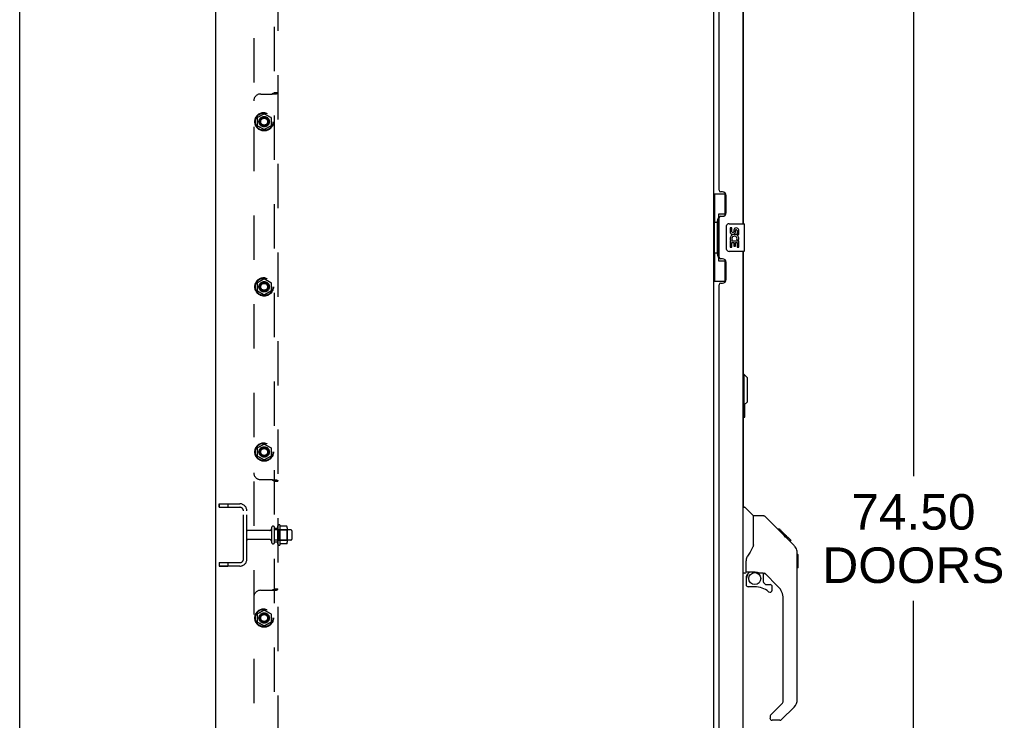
# Model space of a CAD drawing. Header units: inches. Extents: x 0 to 291, y 0 to 188.
# Tile 14 of 113: x 0 to 36, y 92 to 118. Entities that reach past the tile are written whole.
import ezdxf

# ---------------------------------------------------------------- set-up
doc = ezdxf.new("R2010")
doc.units = ezdxf.units.IN
doc.header["$LTSCALE"] = 16.018896
doc.header["$MEASUREMENT"] = 0
doc.linetypes.add('HIDDEN', pattern=[0.2, 0.1, -0.1])
doc.layers.get('0').update_dxf_attribs({"linetype": 'CONTINUOUS'})
for name, color, linetype in [('02___PRT_ALL_AXES', 7, 'CONTINUOUS'), ('DEFAULT_2', 8, 'HIDDEN'), ('DIMENSIONS', 7, 'CONTINUOUS')]:
    doc.layers.add(name, color=color, linetype=linetype)
doc.styles.get("Standard").update_dxf_attribs({"font": 'arial.ttf'})
doc.dimstyles.new('DIMSTYLE_1', dxfattribs={"dimtxt": 1.284938, "dimasz": 1.713251, "dimexe": 0.09, "dimexo": 0.07, "dimgap": 0.0375, "dimtad": 0, "dimtih": 1, "dimtoh": 1, "dimzin": 4, "dimdsep": 46, "dimtxsty": 'Standard', "dimblk": '_FILLED', "dimblk1": '_FILLED', "dimblk2": '_FILLED', "dimcen": 0.09, "dimazin": 1, "dimtfac": 1, "dimtdec": 3, "dimtofl": 0, "dimtmove": 0, "dimatfit": 3, "dimldrblk": '_FILLED', "dimfxl": 1, "dimtolj": 1, "dimtzin": 4, "dimarcsym": 0})

# ---------------------------------------------------------------- blocks, each defined once
blk = doc.blocks.new('_FILLED')
at = {"color": 0, "linetype": 'ByBlock'}
blk.add_solid([(0, 0), (-1, 0.2), (-1, -0.2)], dxfattribs=at)
blk = doc.blocks.new('*D13')
at = {"layer": 'DIMENSIONS', "color": 2, "linetype": 'Continuous'}
for p, q in [((27.101, 136.16), (33.861, 136.16)), ((32.319, 136.16), (32.319, 101.03)), ((32.319, 61.66), (32.319, 96.533)), ((27.101, 61.66), (33.861, 61.66))]:
    blk.add_line(p, q, dxfattribs=at)
at = {"layer": 'DIMENSIONS', "color": 2, "linetype": 'Continuous', "xscale": 1.7132508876, "yscale": 1.7132508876, "zscale": 1.7132508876}
for p, rotation in [((32.319, 136.16), 90), ((32.319, 61.66), 270)]:
    blk.add_blockref('_FILLED', p, dxfattribs=dict(at, rotation=rotation))
at = {"layer": 'DIMENSIONS', "color": 2, "linetype": 'Continuous', "insert": (32.319, 100.388), "char_height": 1.2849, "width": 6.57277, "attachment_point": 2, "line_spacing_factor": 0.9}
blk.add_mtext('74.50\\PDOORS', dxfattribs=at)

msp = doc.modelspace()

# ---------------------------------------------------------------- linework, layer by layer
at = {"color": 7, "linetype": 'Continuous'}
for p, q in [((0, 0), (0, 188.458)), ((7.09, 55.035), (7.09, 138.785)), ((25.09, 135.629), (25.09, 62.191)), ((25.09, 111.235), (25.531, 111.235)), ((25.129, 111.235), (25.129, 110.21)), ((25.494, 111.235), (25.494, 110.455)), ((25.267, 110.5), (25.267, 108.82)), ((25.494, 110.5), (25.267, 110.5)), ((25.108, 110.21), (25.108, 109.11)), ((25.108, 110.21), (25.23, 110.21)), ((25.23, 110.24), (25.23, 110.26)), ((25.23, 109.11), (25.23, 110.21)), ((25.554, 109.26), (25.554, 110.06)), ((25.653, 110.16), (26.193, 110.16)), ((26.208, 109.175), (26.208, 110.145)), ((25.108, 109.11), (25.23, 109.11)), ((25.129, 109.11), (25.129, 108.085)), ((25.23, 109.059), (25.23, 109.079)), ((26.193, 109.16), (25.653, 109.16)), ((25.267, 108.82), (25.494, 108.82)), ((25.494, 108.865), (25.494, 108.085)), ((25.09, 108.085), (25.531, 108.085)), ((26.203, 104.711), (26.163, 104.711)), ((26.203, 103.609), (26.203, 104.711)), ((26.321, 104.593), (26.203, 104.711)), ((26.321, 103.727), (26.321, 104.593)), ((26.321, 103.727), (26.203, 103.609)), ((26.223, 103.177), (26.223, 103.629)), ((26.203, 103.609), (26.163, 103.609)), ((26.177, 103.262), (26.177, 103.609)), ((26.163, 103.162), (26.208, 103.162)), ((26.148, 99.914), (26.211, 99.914)), ((26.536, 99.605), (26.239, 99.902)), ((26.903, 99.599), (26.542, 99.599)), ((26.542, 98.494), (26.542, 99.599)), ((27.724, 98.811), (26.959, 99.576)), ((27.48, 99.121), (27.413, 99.121)), ((27.488, 99.114), (27.421, 99.114)), ((27.497, 99.104), (27.431, 99.104)), ((27.504, 99.098), (27.437, 99.098)), ((27.512, 99.09), (27.445, 99.09)), ((27.531, 99.07), (27.465, 99.07)), ((27.48, 99.121), (27.807, 98.794)), ((27.554, 99.047), (27.487, 99.047)), ((27.577, 99.024), (27.511, 99.024)), ((27.601, 99), (27.534, 99)), ((27.625, 98.976), (27.558, 98.976)), ((27.648, 98.953), (27.582, 98.953)), ((27.641, 98.894), (27.597, 98.938)), ((27.671, 98.931), (27.604, 98.931)), ((27.691, 98.911), (27.624, 98.911)), ((27.697, 98.837), (27.641, 98.894)), ((27.708, 98.893), (27.641, 98.893)), ((27.721, 98.88), (27.655, 98.88)), ((27.725, 98.876), (27.659, 98.876)), ((27.728, 98.874), (27.661, 98.874)), ((27.728, 98.873), (27.661, 98.873)), ((27.729, 98.873), (27.662, 98.873)), ((27.731, 98.87), (27.664, 98.87)), ((27.736, 98.866), (27.669, 98.866)), ((27.742, 98.86), (27.675, 98.86)), ((27.755, 98.846), (27.688, 98.846)), ((27.724, 98.81), (27.697, 98.837)), ((27.77, 98.831), (27.704, 98.831)), ((27.778, 98.824), (27.711, 98.824)), ((27.785, 98.817), (27.718, 98.817)), ((27.724, 98.81), (28.002, 98.532)), ((27.797, 98.805), (27.73, 98.805)), ((27.802, 98.799), (27.735, 98.799)), ((27.806, 98.796), (27.739, 98.796)), ((27.807, 98.795), (27.74, 98.795)), ((27.807, 98.794), (27.74, 98.794)), ((27.808, 98.794), (27.741, 98.794)), ((27.896, 98.706), (27.808, 98.794)), ((27.825, 98.71), (27.892, 98.71)), ((27.893, 98.708), (27.827, 98.708)), ((27.896, 98.706), (27.829, 98.706)), ((26.542, 98.557), (26.522, 98.5)), ((28.117, 98.255), (28.116, 98.283)), ((26.267, 97.571), (26.267, 97.978)), ((28.117, 92.97), (28.117, 98.255)), ((28.137, 98.203), (28.117, 98.223)), ((28.137, 98.203), (28.137, 97.727)), ((26.286, 97.573), (26.582, 97.573)), ((26.324, 97.493), (26.404, 97.573)), ((28.137, 97.727), (28.117, 97.707)), ((26.227, 97.532), (26.148, 97.532)), ((26.267, 97.354), (26.267, 97.117)), ((26.33, 97.488), (26.327, 97.491)), ((26.334, 97.484), (26.33, 97.488)), ((26.339, 97.479), (26.334, 97.484)), ((26.854, 97.532), (26.767, 97.532)), ((26.897, 97.2), (26.897, 97.527)), ((27.432, 97.035), (26.931, 97.537)), ((26.582, 97.038), (26.345, 97.038)), ((26.9, 97.192), (26.972, 97.12)), ((26.98, 97.117), (27.133, 97.117)), ((27.211, 96.919), (27.211, 97.038)), ((27.605, 92.885), (27.605, 96.618)), ((27.147, 92.394), (27.582, 92.829)), ((28.002, 92.692), (27.549, 92.24)), ((27.133, 92.36), (27.133, 92.296)), ((27.494, 92.217), (27.211, 92.217))]:
    msp.add_line(p, q, dxfattribs=at)
at = {"color": 3, "linetype": 'Continuous'}
for p, q in [((26.148, 130.66), (26.148, 110.16)), ((26.163, 130.66), (26.163, 110.16)), ((25.294, 111.367), (25.294, 129.452)), ((25.414, 111.307), (25.354, 111.307)), ((25.544, 110.557), (25.544, 111.177)), ((25.354, 110.427), (25.414, 110.427)), ((25.294, 108.952), (25.294, 110.367)), ((26.148, 109.16), (26.148, 88.66)), ((26.163, 109.16), (26.163, 99.914)), ((25.414, 108.892), (25.354, 108.892)), ((25.544, 108.142), (25.544, 108.762)), ((25.294, 89.867), (25.294, 107.952)), ((25.354, 108.012), (25.414, 108.012))]:
    msp.add_line(p, q, dxfattribs=at)
at = {"color": 7, "linetype": 'Continuous'}
for points in [[(25.267, 110.476), (25.268, 110.473), (25.268, 110.469), (25.269, 110.465), (25.27, 110.461), (25.272, 110.456), (25.274, 110.451), (25.277, 110.445), (25.279, 110.439), (25.283, 110.433), (25.287, 110.426), (25.291, 110.419), (25.296, 110.411), (25.301, 110.402), (25.303, 110.399)], [(25.554, 110.06), (25.554, 110.066), (25.554, 110.072), (25.555, 110.078), (25.557, 110.084), (25.558, 110.09), (25.56, 110.096)], [(25.56, 109.224), (25.558, 109.229), (25.557, 109.235), (25.555, 109.241), (25.554, 109.247), (25.554, 109.253), (25.554, 109.26)], [(25.303, 108.921), (25.301, 108.917), (25.296, 108.909), (25.291, 108.901), (25.287, 108.894), (25.283, 108.887), (25.279, 108.88), (25.277, 108.874), (25.274, 108.869), (25.272, 108.864), (25.27, 108.859), (25.269, 108.855), (25.268, 108.851), (25.268, 108.847), (25.267, 108.844)], [(26.178, 103.226), (26.178, 103.232), (26.178, 103.238), (26.177, 103.244), (26.177, 103.25), (26.177, 103.256), (26.177, 103.262)], [(26.959, 99.576), (26.951, 99.582), (26.943, 99.588), (26.934, 99.593), (26.924, 99.596), (26.914, 99.598), (26.903, 99.599)], [(26.522, 98.5), (26.491, 98.431), (26.454, 98.36), (26.412, 98.287), (26.365, 98.213), (26.32, 98.149)], [(28.117, 98.255), (28.116, 98.283), (28.111, 98.324), (28.101, 98.365), (28.087, 98.405), (28.069, 98.442), (28.047, 98.478), (28.022, 98.511), (28.002, 98.532)], [(26.32, 98.149), (26.309, 98.133), (26.294, 98.104), (26.282, 98.072), (26.273, 98.038), (26.268, 98.003), (26.267, 97.978)], [(26.582, 97.573), (26.588, 97.573), (26.608, 97.572), (26.629, 97.57), (26.65, 97.566), (26.67, 97.561), (26.688, 97.555), (26.704, 97.55), (26.718, 97.545), (26.73, 97.541), (26.74, 97.537), (26.749, 97.535), (26.757, 97.533)], [(26.339, 97.479), (26.329, 97.469), (26.32, 97.458), (26.313, 97.447), (26.306, 97.435), (26.3, 97.422), (26.295, 97.409), (26.292, 97.396), (26.289, 97.382), (26.287, 97.368), (26.287, 97.354)], [(26.327, 97.491), (26.326, 97.492), (26.325, 97.493), (26.324, 97.493), (26.324, 97.493)], [(26.757, 97.533), (26.765, 97.532), (26.766, 97.532)]]:
    msp.add_lwpolyline(points, dxfattribs=at)
msp.add_circle((26.582, 97.333), 0.217, dxfattribs=at)
at = {"color": 3, "linetype": 'Continuous'}
for centre, radius, start, end in [((25.354, 111.367), 0.06, 180, 270), ((25.414, 111.177), 0.13, 0, 90), ((25.354, 110.367), 0.06, 90, 180), ((25.414, 110.557), 0.13, 270, 360), ((25.354, 108.952), 0.06, 180, 270), ((25.414, 108.762), 0.13, 0, 90), ((25.354, 107.952), 0.06, 90, 180), ((25.414, 108.142), 0.13, 270, 360)]:
    msp.add_arc(centre, radius, start, end, dxfattribs=at)
at = {"color": 7, "linetype": 'Continuous'}
for centre, radius, start, end in [((25.653, 110.06), 0.1, 90, 158.7946), ((26.193, 110.145), 0.015, 0, 90), ((25.653, 109.26), 0.1, 201.205, 270), ((26.193, 109.175), 0.015, 270, 360), ((26.178, 103.177), 0.015, 180, 270), ((26.208, 103.177), 0.015, 270, 360), ((26.211, 99.874), 0.0394, 45, 90), ((26.522, 99.591), 0.0197, 0, 45), ((26.227, 97.571), 0.0394, 270, 360), ((26.286, 97.593), 0.0197, 180, 270), ((26.463, 97.354), 0.197, 135, 180), ((26.854, 97.335), 0.197, 52.5121, 90), ((26.345, 97.117), 0.0787, 180, 270), ((26.582, 96.25), 0.787, 50.4788, 90), ((26.908, 97.2), 0.0118, 180, 225), ((26.98, 97.128), 0.0118, 225, 270), ((27.133, 96.919), 0.0787, 230.4788, 360), ((27.133, 97.038), 0.0787, 0, 90), ((27.015, 96.618), 0.591, 0, 45), ((27.723, 92.97), 0.394, 315, 360), ((27.526, 92.885), 0.0787, 315, 360), ((27.18, 92.36), 0.0472, 135, 180), ((27.211, 92.296), 0.0787, 180, 270), ((27.494, 92.296), 0.0787, 270, 315)]:
    msp.add_arc(centre, radius, start, end, dxfattribs=at)
for centre, start_param, end_param in [((25.335, 110.25), 0.699287, 1.51401), ((25.335, 110.25), -4.655602, -3.84088), ((25.335, 109.069), 0.699287, 1.51401), ((25.335, 109.069), -4.655602, -3.84088)]:
    msp.add_ellipse(centre, major_axis=(0, 0.18), ratio=0.579493, start_param=start_param, end_param=end_param, dxfattribs=at)
at = {"layer": '02___PRT_ALL_AXES', "color": 7, "linetype": 'Continuous'}
for p, q in [((25.691, 110.006), (25.691, 109.869)), ((25.754, 110.006), (25.691, 110.006)), ((25.754, 109.869), (25.754, 110.006)), ((25.819, 109.932), (25.819, 109.863)), ((25.88, 109.869), (25.88, 109.911)), ((25.943, 109.911), (25.943, 109.775)), ((25.943, 109.775), (26.005, 109.775)), ((26.005, 109.775), (26.005, 109.911)), ((25.691, 109.544), (25.691, 109.314)), ((25.709, 109.544), (25.691, 109.544)), ((25.691, 109.314), (25.754, 109.314)), ((25.744, 109.544), (25.771, 109.564)), ((25.744, 109.544), (26.005, 109.544)), ((25.754, 109.314), (25.754, 109.481)), ((25.754, 109.481), (25.819, 109.481)), ((25.819, 109.481), (25.819, 109.345)), ((25.819, 109.345), (25.88, 109.345)), ((25.88, 109.345), (25.88, 109.481)), ((25.88, 109.481), (25.943, 109.481)), ((25.935, 109.58), (25.993, 109.555)), ((25.943, 109.481), (25.943, 109.314)), ((25.943, 109.314), (26.005, 109.314)), ((26.005, 109.314), (26.005, 109.544))]:
    msp.add_line(p, q, dxfattribs=at)
at = {"layer": '02___PRT_ALL_AXES', "color": 8, "linetype": 'HIDDEN'}
for p, q in [((7.215, 100.035), (7.215, 99.91)), ((7.215, 100.035), (7.528, 100.035)), ((7.215, 99.91), (7.528, 99.91)), ((7.528, 100.035), (7.528, 99.91)), ((9.047, 99.076), (8.245, 99.076)), ((9.215, 98.66), (9.215, 99.16)), ((9.215, 99.16), (9.34, 99.16)), ((9.81, 99.093), (9.215, 99.093)), ((9.34, 99.16), (9.34, 99.244)), ((9.34, 98.66), (9.34, 99.16)), ((9.41, 99.266), (9.41, 98.554)), ((9.047, 98.744), (8.245, 98.744)), ((9.81, 98.727), (9.215, 98.727)), ((9.215, 98.66), (9.34, 98.66)), ((9.34, 98.576), (9.34, 98.66)), ((7.215, 97.91), (7.215, 97.785)), ((7.215, 97.91), (7.528, 97.91)), ((7.215, 97.785), (7.528, 97.785)), ((7.528, 97.91), (7.528, 97.785))]:
    msp.add_line(p, q, dxfattribs=at)
for centre, radius in [((8.84, 113.847), 0.335), ((8.84, 113.847), 0.332), ((8.84, 113.847), 0.318), ((8.84, 113.847), 0.315), ((8.84, 113.847), 0.188), ((8.84, 107.879), 0.335), ((8.84, 107.879), 0.332), ((8.84, 107.879), 0.318), ((8.84, 107.879), 0.315), ((8.84, 107.879), 0.188), ((8.84, 101.91), 0.335), ((8.84, 101.91), 0.332), ((8.84, 101.91), 0.318), ((8.84, 101.91), 0.315), ((8.84, 101.91), 0.188), ((8.84, 95.91), 0.335), ((8.84, 95.91), 0.332), ((8.84, 95.91), 0.318), ((8.84, 95.91), 0.315), ((8.84, 95.91), 0.188)]:
    msp.add_circle(centre, radius, dxfattribs=at)
at = {"layer": '02___PRT_ALL_AXES', "color": 7, "linetype": 'Continuous'}
for centre, radius, start, end in [((25.785, 109.869), 0.0943, 180, 360), ((25.845, 109.618), 0.154, 161.4199, 206.1963), ((25.848, 109.618), 0.157, 336.5966, 161.8791), ((25.785, 109.869), 0.0314, 180, 261.2295), ((25.848, 109.618), 0.0943, 336.5966, 215.1122), ((25.785, 109.874), 0.0362, 263.4285, 341.7628), ((25.911, 109.911), 0.0943, 68.6999, 167.4338), ((25.911, 109.911), 0.0314, 0, 180.0485), ((25.911, 109.911), 0.0943, 0, 68.6704), ((25.848, 109.618), 0.157, 205.737, 207.8532)]:
    msp.add_arc(centre, radius, start, end, dxfattribs=at)
at = {"layer": '02___PRT_ALL_AXES', "color": 8, "linetype": 'HIDDEN'}
for centre, radius, start, end in [((9.379, 99.244), 0.0384, 34.4497, 180), ((8.81, 98.91), 0.698, 27.6814, 30.6631), ((9.379, 98.576), 0.0384, 180, 325.5503), ((8.81, 98.91), 0.698, 329.3369, 332.3186)]:
    msp.add_arc(centre, radius, start, end, dxfattribs=at)
at = {"layer": 'DEFAULT_2', "color": 8, "linetype": 'HIDDEN'}
for p, q in [((9.34, 134.754), (9.34, 63.066)), ((9.215, 64.408), (9.215, 133.412)), ((8.465, 132.879), (8.465, 64.941)), ((8.715, 114.847), (9.131, 114.847)), ((9.203, 114.854), (9.233, 114.855)), ((9.215, 114.905), (9.34, 114.905)), ((8.588, 113.987), (8.588, 113.707)), ((8.59, 113.986), (8.59, 113.709)), ((8.593, 113.996), (8.835, 114.136)), ((8.835, 114.133), (8.595, 113.994)), ((8.845, 114.136), (9.088, 113.996)), ((9.085, 113.994), (8.845, 114.133)), ((9.09, 113.986), (9.09, 113.709)), ((9.093, 113.987), (9.093, 113.707)), ((8.835, 113.559), (8.593, 113.699)), ((8.595, 113.7), (8.835, 113.561)), ((8.845, 113.561), (9.085, 113.7)), ((9.088, 113.699), (8.845, 113.559)), ((8.588, 108.019), (8.588, 107.739)), ((8.59, 108.017), (8.59, 107.74)), ((8.593, 108.027), (8.835, 108.167)), ((8.835, 108.164), (8.595, 108.026)), ((8.845, 108.167), (9.088, 108.027)), ((9.085, 108.026), (8.845, 108.164)), ((9.09, 108.017), (9.09, 107.74)), ((9.093, 108.019), (9.093, 107.739)), ((8.835, 107.59), (8.593, 107.73)), ((8.595, 107.731), (8.835, 107.593)), ((8.845, 107.593), (9.085, 107.731)), ((9.088, 107.73), (8.845, 107.59)), ((8.593, 102.058), (8.835, 102.198)), ((8.835, 102.196), (8.595, 102.057)), ((8.845, 102.198), (9.088, 102.058)), ((9.085, 102.057), (8.845, 102.196)), ((8.588, 102.05), (8.588, 101.77)), ((8.59, 102.048), (8.59, 101.771)), ((9.09, 102.048), (9.09, 101.771)), ((9.093, 102.05), (9.093, 101.77)), ((8.835, 101.621), (8.593, 101.761)), ((8.595, 101.763), (8.835, 101.624)), ((8.845, 101.624), (9.085, 101.763)), ((9.088, 101.761), (8.845, 101.621)), ((8.715, 100.91), (9.131, 100.91)), ((9.215, 100.852), (9.34, 100.852)), ((7.215, 99.91), (7.215, 100.035)), ((7.215, 100.035), (7.965, 100.035)), ((7.215, 99.91), (7.965, 99.91)), ((8.09, 98.035), (8.09, 99.785)), ((8.215, 98.035), (8.215, 99.785)), ((9.109, 99.174), (9.109, 98.645)), ((9.36, 99.093), (9.34, 99.113)), ((9.36, 99.093), (9.36, 98.726)), ((9.36, 99.093), (9.656, 99.093)), ((9.655, 99.229), (9.437, 99.229)), ((9.656, 99.093), (9.676, 99.113)), ((9.656, 99.093), (9.656, 98.726)), ((9.676, 99.165), (9.676, 98.654)), ((9.84, 99.063), (9.84, 98.757)), ((9.36, 98.726), (9.34, 98.706)), ((9.36, 98.726), (9.656, 98.726)), ((9.656, 98.726), (9.676, 98.706)), ((9.655, 98.591), (9.437, 98.591)), ((7.215, 97.91), (7.215, 97.785)), ((7.215, 97.91), (7.965, 97.91)), ((7.965, 97.785), (7.215, 97.785)), ((8.715, 96.91), (9.131, 96.91)), ((9.203, 96.917), (9.233, 96.917)), ((9.215, 96.967), (9.34, 96.967)), ((8.593, 96.058), (8.835, 96.198)), ((8.835, 96.196), (8.595, 96.057)), ((8.845, 96.198), (9.088, 96.058)), ((9.085, 96.057), (8.845, 96.196)), ((8.588, 96.05), (8.588, 95.77)), ((8.59, 96.048), (8.59, 95.771)), ((9.09, 96.048), (9.09, 95.771)), ((9.093, 96.05), (9.093, 95.77)), ((8.835, 95.621), (8.593, 95.761)), ((8.595, 95.763), (8.835, 95.624)), ((8.845, 95.624), (9.085, 95.763)), ((9.088, 95.761), (8.845, 95.621))]:
    msp.add_line(p, q, dxfattribs=at)
for points in [[(9.116, 114.847), (9.129, 114.855), (9.142, 114.862), (9.155, 114.868), (9.168, 114.873), (9.18, 114.878), (9.19, 114.882), (9.2, 114.886), (9.208, 114.891), (9.213, 114.897), (9.215, 114.905)], [(9.131, 114.847), (9.151, 114.851), (9.172, 114.853), (9.193, 114.854)], [(9.331, 114.878), (9.329, 114.875), (9.323, 114.872), (9.316, 114.868), (9.306, 114.865), (9.295, 114.862), (9.285, 114.86), (9.274, 114.858), (9.262, 114.857), (9.249, 114.856), (9.236, 114.855), (9.223, 114.855), (9.209, 114.855), (9.193, 114.854)], [(9.233, 114.855), (9.251, 114.855), (9.268, 114.856), (9.283, 114.858), (9.298, 114.861), (9.312, 114.865), (9.324, 114.872), (9.331, 114.878)], [(9.331, 114.878), (9.333, 114.88), (9.339, 114.891), (9.34, 114.905)], [(9.116, 100.91), (9.129, 100.902), (9.142, 100.895), (9.155, 100.889), (9.168, 100.884), (9.18, 100.879), (9.19, 100.875), (9.2, 100.871), (9.208, 100.866), (9.213, 100.86), (9.215, 100.852)], [(9.131, 100.91), (9.151, 100.906), (9.172, 100.904), (9.193, 100.903), (9.203, 100.903)], [(9.203, 100.903), (9.233, 100.902), (9.251, 100.902), (9.268, 100.901), (9.283, 100.899), (9.298, 100.896), (9.312, 100.892), (9.324, 100.885), (9.331, 100.879)], [(9.207, 100.903), (9.224, 100.902), (9.24, 100.901), (9.256, 100.9), (9.27, 100.899), (9.284, 100.897), (9.297, 100.895), (9.309, 100.892), (9.319, 100.888), (9.325, 100.884), (9.329, 100.881), (9.331, 100.879)], [(9.331, 100.879), (9.333, 100.877), (9.339, 100.866), (9.34, 100.852)], [(9.437, 99.229), (9.436, 99.229), (9.435, 99.229), (9.434, 99.229), (9.433, 99.23), (9.432, 99.23), (9.431, 99.23), (9.431, 99.231), (9.431, 99.231), (9.43, 99.231), (9.43, 99.232), (9.43, 99.232), (9.429, 99.232), (9.429, 99.233), (9.429, 99.233), (9.429, 99.233), (9.428, 99.233), (9.428, 99.234), (9.428, 99.234)], [(9.664, 99.223), (9.664, 99.224), (9.662, 99.225), (9.661, 99.227), (9.66, 99.228), (9.658, 99.228), (9.657, 99.229), (9.655, 99.229)], [(9.428, 98.586), (9.428, 98.586), (9.428, 98.586), (9.429, 98.586), (9.429, 98.587), (9.429, 98.587), (9.429, 98.587), (9.43, 98.588), (9.43, 98.588), (9.43, 98.588), (9.431, 98.589), (9.431, 98.589), (9.431, 98.589), (9.432, 98.59), (9.433, 98.59), (9.434, 98.59), (9.435, 98.591), (9.436, 98.591), (9.437, 98.591)], [(9.664, 98.597), (9.664, 98.595), (9.662, 98.594), (9.661, 98.593), (9.66, 98.592), (9.658, 98.591), (9.657, 98.591), (9.655, 98.591)], [(9.116, 96.91), (9.129, 96.918), (9.142, 96.924), (9.155, 96.931), (9.168, 96.936), (9.18, 96.94), (9.19, 96.944), (9.2, 96.949), (9.208, 96.954), (9.213, 96.96), (9.215, 96.967)], [(9.131, 96.91), (9.151, 96.914), (9.172, 96.916), (9.193, 96.917)], [(9.331, 96.941), (9.329, 96.938), (9.323, 96.934), (9.316, 96.93), (9.306, 96.927), (9.295, 96.924), (9.285, 96.922), (9.274, 96.921), (9.262, 96.92), (9.249, 96.919), (9.236, 96.918), (9.223, 96.917), (9.209, 96.917), (9.193, 96.917)], [(9.233, 96.917), (9.251, 96.918), (9.268, 96.919), (9.283, 96.921), (9.298, 96.923), (9.312, 96.928), (9.324, 96.934), (9.331, 96.941)], [(9.331, 96.941), (9.333, 96.943), (9.339, 96.954), (9.34, 96.967)]]:
    msp.add_lwpolyline(points, dxfattribs=at)
for centre, radius in [((8.84, 113.847), 0.176), ((8.84, 113.847), 0.156), ((8.84, 113.847), 0.155), ((8.84, 113.847), 0.125), ((8.84, 107.879), 0.176), ((8.84, 107.879), 0.156), ((8.84, 107.879), 0.155), ((8.84, 107.879), 0.125), ((8.84, 101.91), 0.176), ((8.84, 101.91), 0.156), ((8.84, 101.91), 0.155), ((8.84, 101.91), 0.125), ((8.84, 95.91), 0.176), ((8.84, 95.91), 0.156), ((8.84, 95.91), 0.155), ((8.84, 95.91), 0.125)]:
    msp.add_circle(centre, radius, dxfattribs=at)
for centre, radius, start, end in [((8.715, 114.597), 0.25, 90, 180), ((8.598, 113.987), 0.01, 120.0083, 179.9896), ((8.6, 113.986), 0.01, 120.0073, 179.9958), ((8.84, 114.127), 0.01, 60.0092, 119.9892), ((8.84, 114.124), 0.01, 60.0095, 119.9951), ((9.08, 113.986), 0.01, 0.0084, 59.9974), ((9.083, 113.987), 0.01, 0.0088, 59.99), ((8.598, 113.707), 0.01, 180.0088, 239.99), ((8.6, 113.709), 0.01, 180.0084, 239.9974), ((9.08, 113.709), 0.01, 300.0073, 359.9958), ((9.083, 113.707), 0.01, 300.0083, 359.9896), ((8.84, 113.57), 0.01, 240.0095, 299.9951), ((8.84, 113.567), 0.01, 240.0092, 299.9892), ((8.598, 108.019), 0.01, 120.0083, 179.9896), ((8.6, 108.017), 0.01, 120.0073, 179.9958), ((8.84, 108.159), 0.01, 60.0092, 119.9892), ((8.84, 108.156), 0.01, 60.0095, 119.9951), ((9.08, 108.017), 0.01, 0.0084, 59.9974), ((9.083, 108.019), 0.01, 0.0088, 59.99), ((8.598, 107.739), 0.01, 180.0088, 239.99), ((8.6, 107.74), 0.01, 180.0084, 239.9974), ((8.84, 107.601), 0.01, 240.0095, 299.9951), ((8.84, 107.598), 0.01, 240.0092, 299.9892), ((9.08, 107.74), 0.01, 300.0073, 359.9958), ((9.083, 107.739), 0.01, 300.0083, 359.9896), ((8.84, 102.19), 0.01, 60.0092, 119.9892), ((8.84, 102.187), 0.01, 60.0095, 119.9951), ((8.598, 102.05), 0.01, 120.0083, 179.9896), ((8.6, 102.048), 0.01, 120.0073, 179.9958), ((9.08, 102.048), 0.01, 0.0084, 59.9974), ((9.083, 102.05), 0.01, 0.0088, 59.99), ((8.598, 101.77), 0.01, 180.0088, 239.99), ((8.6, 101.771), 0.01, 180.0084, 239.9974), ((8.84, 101.633), 0.01, 240.0095, 299.9951), ((8.84, 101.63), 0.01, 240.0092, 299.9892), ((9.08, 101.771), 0.01, 300.0073, 359.9958), ((9.083, 101.77), 0.01, 300.0083, 359.9896), ((8.715, 101.16), 0.25, 180, 270), ((7.965, 99.785), 0.25, 0, 90), ((7.965, 99.785), 0.125, 0, 90), ((8.245, 99.046), 0.03, 90, 180), ((9.047, 99.138), 0.0625, 270, 360), ((9.162, 99.174), 0.053, 0, 180), ((9.535, 99.165), 0.141, 0, 23.95), ((9.81, 99.063), 0.03, 0, 90), ((8.245, 98.774), 0.03, 180, 270), ((9.047, 98.681), 0.0625, 0, 90), ((9.162, 98.645), 0.053, 180, 360), ((9.535, 98.654), 0.141, 336.05, 360), ((9.81, 98.757), 0.03, 270, 360), ((7.965, 98.035), 0.25, 270, 360), ((7.965, 98.035), 0.125, 270, 360), ((8.715, 96.66), 0.25, 90, 180), ((8.84, 96.19), 0.01, 60.0092, 119.9892), ((8.84, 96.187), 0.01, 60.0095, 119.9951), ((8.598, 96.05), 0.01, 120.0083, 179.9896), ((8.6, 96.048), 0.01, 120.0073, 179.9958), ((9.08, 96.048), 0.01, 0.0084, 59.9974), ((9.083, 96.05), 0.01, 0.0088, 59.99), ((8.598, 95.77), 0.01, 180.0088, 239.99), ((8.6, 95.771), 0.01, 180.0084, 239.9974), ((8.84, 95.633), 0.01, 240.0095, 299.9951), ((8.84, 95.63), 0.01, 240.0092, 299.9892), ((9.08, 95.771), 0.01, 300.0073, 359.9958), ((9.083, 95.77), 0.01, 300.0083, 359.9896)]:
    msp.add_arc(centre, radius, start, end, dxfattribs=at)

# ---------------------------------------------------------------- dimensions: what is measured, and where the dimension line sits
at = {"layer": 'DIMENSIONS', "color": 2, "linetype": 'Continuous'}
dim = msp.add_linear_dim(base=(32.319, 136.16), p1=(27.031, 61.66), p2=(27.031, 136.16), angle=90, text='<>\\PDOORS', dimstyle='DIMSTYLE_1', dxfattribs=at)
dim.commit()
dim.dimension.update_dxf_attribs({"geometry": '*D13', "text_midpoint": (32.319, 98.781), "dimtype": 160})

doc.saveas('drawing.dxf')
